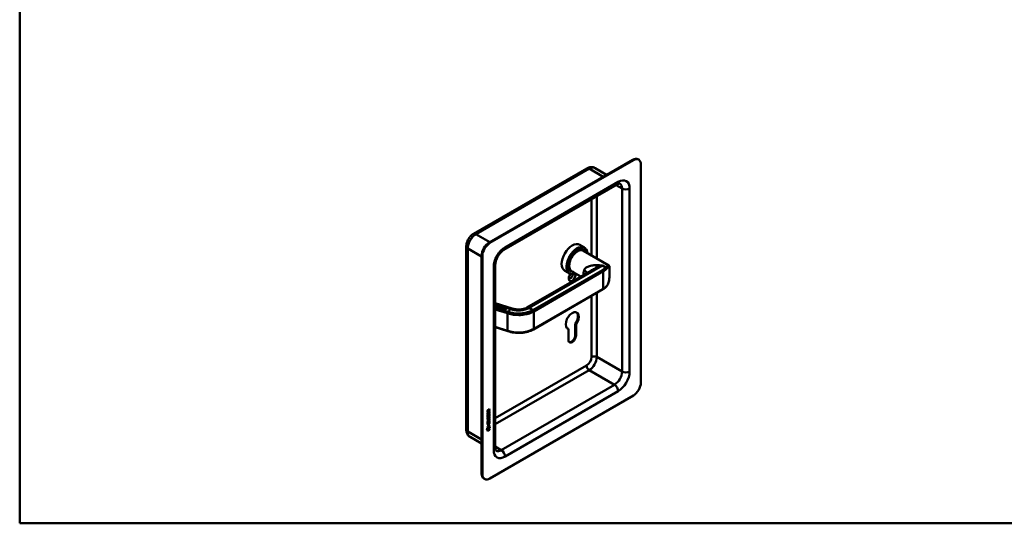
# Model space of a CAD drawing. Header units: millimetres. Extents: x 20 to 833, y 20 to 574.
# Tile 1 of 4: x 20 to 389, y 20 to 209. Entities that reach past the tile are written whole.
import ezdxf

# ---------------------------------------------------------------- set-up
doc = ezdxf.new("R2010")
doc.units = ezdxf.units.MM
doc.header["$LTSCALE"] = 2
for name, color, linetype, lineweight in [('Sichtbare Kanten(DIN)', 7, 'Continuous', 50), ('Sichtbare tangentiale Kanten(DIN)', 7, 'Continuous', 50), ('Skizziergeometrie(DIN)', 7, 'Continuous', 50)]:
    doc.layers.add(name, color=color, linetype=linetype, lineweight=lineweight)

# ---------------------------------------------------------------- blocks, each defined once
blk = doc.blocks.new('Ränder Standardrahmen')
at = {"layer": 'Skizziergeometrie(DIN)', "flags": 128}
blk.add_lwpolyline([(10, 10), (10, 287), (410, 287), (410, 10), (10, 10)], dxfattribs=at)

msp = doc.modelspace()

# ---------------------------------------------------------------- linework, layer by layer
at = {"layer": 'Sichtbare Kanten(DIN)'}
for p, q in [((249.697, 156.175), (195.957, 125.148)), ((249.98, 156.012), (196.24, 124.985)), ((251.98, 156.21), (251.697, 156.373)), ((232.534, 152.917), (190.108, 128.422)), ((239.955, 150.551), (235.634, 153.045)), ((252.809, 72.729), (252.809, 154.379)), ((243.909, 146.931), (201.483, 122.436)), ((187.369, 123.679), (187.369, 55.093)), ((229.87, 124.283), (231.68, 123.237)), ((231.124, 122.404), (231.293, 122.306)), ((231.25, 122.1), (240.774, 116.601)), ((193.129, 120.249), (193.129, 38.6)), ((193.412, 120.086), (193.412, 38.436)), ((198.24, 116.82), (198.24, 48.234)), ((234.04, 114.594), (210.107, 100.776)), ((224.27, 114.583), (226.08, 113.538)), ((226.524, 114.437), (226.693, 114.339)), ((226.85, 114.479), (230.345, 112.461)), ((232.855, 116.093), (232.856, 116.093)), ((241.01, 112.615), (241.01, 116.125)), ((238.584, 107.655), (212.562, 92.632)), ((198.24, 102.499), (204.562, 100.476)), ((198.512, 101.582), (198.24, 101.299)), ((198.24, 101.451), (198.263, 101.443)), ((198.24, 101.444), (198.263, 101.437)), ((198.263, 101.443), (198.424, 101.611)), ((198.263, 101.437), (198.424, 101.604)), ((198.263, 101.443), (198.263, 101.437)), ((198.327, 101.138), (198.697, 101.523)), ((198.799, 100.987), (198.327, 101.138)), ((198.332, 101.137), (198.697, 101.517)), ((198.424, 101.611), (198.512, 101.582)), ((198.424, 101.611), (198.424, 101.604)), ((198.424, 101.604), (198.507, 101.577)), ((198.579, 101.281), (198.46, 101.157)), ((198.46, 101.157), (198.844, 101.034)), ((198.46, 101.157), (198.46, 101.15)), ((198.46, 101.15), (198.84, 101.029)), ((198.917, 101.173), (198.579, 101.281)), ((198.74, 101.448), (198.624, 101.328)), ((198.624, 101.328), (198.962, 101.22)), ((198.624, 101.328), (198.624, 101.321)), ((198.624, 101.321), (198.957, 101.215)), ((198.697, 101.523), (199.164, 101.373)), ((198.697, 101.523), (198.697, 101.517)), ((198.697, 101.517), (199.16, 101.368)), ((199.119, 101.327), (198.74, 101.448)), ((198.844, 101.034), (198.799, 100.987)), ((198.962, 101.22), (198.917, 101.173)), ((199.085, 101.109), (199.298, 101.331)), ((199.085, 101.103), (199.298, 101.324)), ((199.164, 101.373), (199.119, 101.327)), ((199.126, 100.995), (199.126, 100.989)), ((199.385, 101.303), (199.17, 101.078)), ((199.236, 100.902), (199.238, 100.901)), ((199.236, 100.895), (199.238, 100.894)), ((199.298, 101.331), (199.385, 101.303)), ((199.298, 101.331), (199.298, 101.324)), ((199.298, 101.324), (199.381, 101.298)), ((199.533, 100.962), (199.749, 101.186)), ((199.533, 100.955), (199.749, 101.18)), ((199.837, 101.158), (199.624, 100.937)), ((199.691, 100.801), (199.691, 100.795)), ((199.749, 101.186), (199.837, 101.158)), ((199.749, 101.186), (199.749, 101.18)), ((199.749, 101.18), (199.832, 101.153)), ((199.947, 100.958), (199.947, 100.952)), ((199.952, 100.941), (199.952, 100.935)), ((199.957, 100.934), (199.96, 100.931)), ((199.957, 100.928), (199.96, 100.925)), ((200.069, 101.019), (200.064, 101.019)), ((200.085, 100.709), (200.086, 100.711)), ((200.085, 100.709), (200.085, 100.702)), ((200.085, 100.702), (200.086, 100.704)), ((200.1, 100.737), (200.1, 100.731)), ((200.285, 100.611), (200.285, 100.604)), ((200.405, 100.946), (200.337, 100.908)), ((200.541, 100.768), (200.541, 100.762)), ((200.546, 100.751), (200.546, 100.745)), ((200.551, 100.744), (200.554, 100.741)), ((200.551, 100.738), (200.554, 100.735)), ((200.662, 100.829), (200.657, 100.829)), ((200.679, 100.519), (200.68, 100.52)), ((200.679, 100.519), (200.679, 100.512)), ((200.679, 100.512), (200.68, 100.514)), ((200.694, 100.547), (200.694, 100.541)), ((200.832, 100.337), (201.201, 100.722)), ((201.304, 100.186), (200.832, 100.337)), ((200.836, 100.335), (201.201, 100.715)), ((200.999, 100.756), (200.931, 100.718)), ((201.083, 100.479), (200.965, 100.355)), ((200.965, 100.355), (201.349, 100.232)), ((200.965, 100.355), (200.965, 100.349)), ((200.965, 100.349), (201.344, 100.227)), ((201.421, 100.371), (201.083, 100.479)), ((201.244, 100.647), (201.128, 100.526)), ((201.128, 100.526), (201.466, 100.418)), ((201.128, 100.526), (201.128, 100.52)), ((201.128, 100.52), (201.461, 100.413)), ((201.201, 100.722), (201.669, 100.572)), ((201.201, 100.722), (201.201, 100.715)), ((201.201, 100.715), (201.664, 100.567)), ((201.624, 100.525), (201.244, 100.647)), ((201.349, 100.232), (201.304, 100.186)), ((201.466, 100.418), (201.421, 100.371)), ((201.468, 100.133), (201.838, 100.518)), ((201.557, 100.104), (201.468, 100.133)), ((201.473, 100.131), (201.838, 100.511)), ((201.705, 100.258), (201.557, 100.104)), ((201.669, 100.572), (201.624, 100.525)), ((201.903, 100.195), (201.705, 100.258)), ((201.882, 100.442), (201.75, 100.305)), ((201.75, 100.305), (201.957, 100.239)), ((201.75, 100.305), (201.75, 100.299)), ((201.75, 100.299), (201.957, 100.232)), ((201.838, 100.518), (202.144, 100.42)), ((201.838, 100.518), (201.838, 100.511)), ((201.838, 100.511), (202.144, 100.413)), ((202.089, 100.376), (201.882, 100.442)), ((201.932, 99.984), (201.903, 100.195)), ((202.033, 99.952), (201.932, 99.984)), ((202.003, 100.172), (202.033, 99.952)), ((202.003, 100.172), (202.003, 100.165)), ((202.003, 100.165), (202.032, 99.952)), ((202.144, 100.42), (202.144, 100.413)), ((202.181, 100.301), (202.181, 100.295)), ((202.911, 91.949), (198.24, 93.444)), ((225.633, 92.822), (225.35, 92.985)), ((225.628, 88.711), (225.633, 92.822)), ((228.23, 90.543), (228.218, 94.635)), ((228.5, 94.472), (228.218, 94.635)), ((228.5, 94.472), (228.513, 90.38)), ((196.24, 36.803), (249.98, 67.83)), ((196.044, 62.745), (195.721, 62.311)), ((195.748, 62.408), (196.086, 62.862)), ((196.044, 62.805), (196.044, 62.745)), ((196.044, 62.745), (196.086, 62.72)), ((196.086, 62.862), (196.086, 62.72)), ((196.044, 62.096), (195.278, 61.653)), ((196.087, 62.071), (195.278, 61.604)), ((195.278, 61.604), (195.278, 62.033)), ((195.278, 61.367), (195.377, 61.424)), ((195.279, 60.712), (195.278, 61.367)), ((196.045, 61.204), (195.279, 60.761)), ((196.087, 61.18), (195.279, 60.712)), ((195.28, 58.802), (195.746, 59.072)), ((195.328, 60.488), (195.424, 60.511)), ((195.328, 59.657), (195.424, 59.679)), ((195.334, 62.1), (195.335, 61.81)), ((195.334, 61.399), (195.335, 60.917)), ((195.335, 61.81), (195.377, 61.786)), ((195.335, 60.917), (195.377, 60.893)), ((195.341, 60.11), (195.343, 60.106)), ((195.342, 59.279), (195.344, 59.274)), ((195.369, 60.076), (195.411, 60.052)), ((195.369, 59.245), (195.412, 59.22)), ((195.377, 62.075), (195.377, 61.786)), ((195.377, 61.786), (195.665, 61.952)), ((195.377, 61.424), (195.377, 60.893)), ((195.377, 60.893), (195.63, 61.039)), ((195.384, 60.086), (195.386, 60.081)), ((195.384, 59.254), (195.386, 59.25)), ((195.577, 60.166), (195.58, 60.173)), ((195.578, 59.334), (195.581, 59.342)), ((195.579, 62.396), (195.621, 62.371)), ((195.63, 61.511), (195.728, 61.568)), ((195.63, 61.039), (195.63, 61.511)), ((195.665, 61.952), (195.665, 62.242)), ((195.685, 60.403), (195.727, 60.378)), ((195.685, 59.571), (195.728, 59.547)), ((195.686, 61.544), (195.686, 61.12)), ((195.686, 61.12), (195.729, 61.096)), ((195.699, 60.476), (195.741, 60.451)), ((195.699, 59.644), (195.742, 59.62)), ((195.706, 62.433), (195.748, 62.408)), ((195.721, 62.311), (195.763, 62.287)), ((195.721, 62.311), (195.721, 62.034)), ((195.721, 62.034), (195.764, 62.009)), ((195.728, 61.568), (195.729, 61.096)), ((195.729, 61.096), (195.989, 61.246)), ((195.751, 60.645), (195.793, 60.62)), ((195.752, 59.813), (195.794, 59.789)), ((196.086, 62.72), (195.763, 62.287)), ((195.763, 62.287), (195.764, 62.009)), ((195.764, 62.009), (196.087, 62.196)), ((195.831, 60.73), (195.828, 60.728)), ((195.831, 59.898), (195.828, 59.896)), ((195.831, 60.73), (195.873, 60.705)), ((195.831, 59.898), (195.874, 59.874)), ((195.873, 60.705), (195.87, 60.703)), ((195.874, 59.874), (195.871, 59.872)), ((195.911, 60.737), (195.953, 60.712)), ((195.911, 59.905), (195.954, 59.881)), ((195.988, 61.784), (196.087, 61.841)), ((195.989, 61.246), (195.988, 61.784)), ((195.99, 60.277), (196.033, 60.252)), ((195.991, 59.445), (196.033, 59.421)), ((196.044, 62.171), (196.044, 62.096)), ((196.044, 62.096), (196.087, 62.071)), ((196.044, 61.816), (196.045, 61.204)), ((196.045, 61.204), (196.087, 61.18)), ((196.087, 62.196), (196.087, 62.071)), ((196.087, 61.841), (196.087, 61.18)), ((195.133, 54.939), (195.262, 55.71)), ((196.24, 55.579), (195.133, 54.939)), ((196.198, 55.603), (195.142, 54.993)), ((195.262, 55.71), (196.112, 56.202)), ((195.263, 54.921), (196.111, 55.411)), ((195.71, 58.977), (195.28, 58.728)), ((195.752, 58.952), (195.28, 58.679)), ((195.28, 58.679), (195.28, 58.802)), ((195.281, 58.171), (195.753, 58.444)), ((195.704, 58.341), (195.281, 58.097)), ((195.746, 58.317), (195.281, 58.048)), ((195.281, 58.048), (195.281, 58.171)), ((195.281, 57.861), (195.379, 57.918)), ((195.281, 57.207), (195.281, 57.861)), ((196.047, 57.699), (195.281, 57.256)), ((196.09, 57.674), (195.281, 57.207)), ((195.281, 56.948), (196.09, 57.415)), ((195.59, 57.052), (195.281, 56.874)), ((195.633, 57.028), (195.281, 56.825)), ((195.281, 56.825), (195.281, 56.948)), ((196.048, 56.685), (195.281, 56.242)), ((195.281, 56.316), (195.633, 56.519)), ((195.282, 56.193), (195.281, 56.316)), ((196.09, 56.661), (195.282, 56.193)), ((195.337, 57.894), (195.337, 57.412)), ((195.337, 57.412), (195.38, 57.387)), ((195.379, 57.918), (195.38, 57.387)), ((195.38, 57.387), (195.633, 57.533)), ((195.59, 57.052), (195.633, 57.028)), ((195.632, 58.006), (195.731, 58.063)), ((195.633, 57.533), (195.632, 58.006)), ((195.633, 56.519), (195.633, 57.028)), ((195.689, 58.038), (195.689, 57.615)), ((195.689, 57.615), (195.731, 57.59)), ((196.047, 57.317), (195.691, 57.111)), ((195.691, 57.111), (195.733, 57.086)), ((195.691, 57.111), (195.691, 56.602)), ((195.691, 56.602), (195.734, 56.578)), ((195.731, 58.063), (195.731, 57.59)), ((195.731, 57.59), (195.991, 57.741)), ((196.09, 57.292), (195.733, 57.086)), ((195.733, 57.086), (195.734, 56.578)), ((195.734, 56.578), (196.09, 56.784)), ((195.904, 59.017), (195.947, 58.993)), ((195.991, 58.278), (196.089, 58.335)), ((195.991, 57.741), (195.991, 58.278)), ((196.002, 58.84), (196.002, 58.844)), ((196.047, 58.311), (196.047, 57.699)), ((196.047, 57.699), (196.09, 57.674)), ((196.047, 57.391), (196.047, 57.317)), ((196.047, 57.317), (196.09, 57.292)), ((196.048, 56.759), (196.048, 56.685)), ((196.048, 56.685), (196.09, 56.661)), ((196.068, 55.386), (196.068, 55.062)), ((196.079, 56.182), (196.198, 55.603)), ((196.089, 58.335), (196.09, 57.674)), ((196.09, 57.415), (196.09, 57.292)), ((196.09, 56.784), (196.09, 56.661)), ((196.111, 55.411), (196.111, 55.038)), ((196.112, 56.202), (196.24, 55.579)), ((196.198, 55.603), (196.24, 55.579)), ((193.129, 49.849), (188.808, 52.344)), ((196.068, 55.062), (195.263, 54.597)), ((196.111, 55.038), (195.263, 54.548)), ((195.263, 54.548), (195.263, 54.921)), ((196.068, 55.062), (196.111, 55.038)), ((194.24, 36.605), (193.957, 36.769))]:
    msp.add_line(p, q, dxfattribs=at)
for centre, major_axis, ratio, start_param, end_param in [((249.697, 152.909), (2, 3.464), 0.5773503, 0, 0.7853982), ((249.98, 152.746), (2, 3.464), 0.5773503, 5.4977871, 7.0685835), ((195.957, 121.882), (-2, -3.464), 0.5773503, 3.9269908, 5.4977871), ((196.24, 121.719), (2, 3.464), 0.5773503, 0.7853982, 2.3561945), ((227.07, 119.433), (-2.8, -4.85), 0.5773503, 3.1415927, 6.2831853), ((228.88, 118.388), (2.8, 4.85), 0.5773503, 5.616239, 10.0917243), ((228.937, 118.355), (-2.76, -4.78), 0.5773503, 2.4932761, 6.9315019), ((228.937, 118.355), (2.34, 4.053), 0.5773503, 5.9355207, 9.7724426), ((228.993, 118.322), (2.3, 3.984), 0.5773503, 5.9872224, 9.7207409), ((229.05, 118.29), (-2.2, -3.811), 0.5773503, 3.1415927, 6.2831853), ((229.05, 118.29), (-2.26, -3.914), 0.5773503, 2.9106512, 6.5141268), ((228.909, 118.371), (2.32, 4.018), 0.5773503, 6.0274328, 7.0642824), ((228.824, 118.42), (2.3, 3.984), 0.5773503, 0, 0.2200524), ((228.767, 118.453), (2.32, 4.018), 0.5773503, 6.1459819, 6.2527018), ((228.909, 118.371), (-2.32, -4.018), 0.5773503, 5.5020883, 6.5389379), ((228.824, 118.42), (-2.3, -3.984), 0.5773503, 6.0631329, 6.2831853), ((228.767, 118.453), (-2.32, -4.018), 0.5773503, 0.0304835, 0.1372034), ((227.07, 112.411), (-0.93, -1.611), 0.5773503, 4.427919, 8.9074708), ((226.504, 112.738), (-0.53, -0.918), 0.5773503, 5.8272815, 8.7701358), ((200.67, 101.274), (-1.642, -0.294), 0.2309529, 5.975628, 6.6939674), ((200.67, 101.268), (-1.642, -0.294), 0.2309529, 5.975628, 6.2335522), ((206.89, 102.58), (-7.763, -1.596), 0.0856843, 6.1593643, 6.4342973), ((206.89, 102.573), (-7.763, -1.596), 0.0856843, 6.2655669, 6.4342973), ((199.027, 101.8), (0.513, -0.928), 0.5705862, 5.7402878, 6.4587518), ((199.971, 100.94), (0.0229, -0.0218), 0.433477, 4.2317713, 4.5398494), ((199.971, 100.934), (0.0229, -0.0218), 0.433477, 4.2317713, 4.5398494), ((199.777, 100.923), (0.32, -0.2), 0.450106, 5.6516471, 6.1733399), ((199.777, 100.917), (0.32, -0.2), 0.450106, 5.6516471, 6.1733399), ((200.159, 100.858), (0.207, -0.118), 0.5340146, 2.3226295, 2.7804608), ((200.677, 100.587), (0.687, -0.411), 0.1980655, 2.7066199, 2.7657608), ((200.565, 100.75), (-0.0229, 0.0218), 0.433477, 1.0901786, 1.3982568), ((200.565, 100.744), (-0.0229, 0.0218), 0.433477, 1.0901786, 1.3982568), ((200.37, 100.733), (-0.32, 0.2), 0.4498595, 2.5105613, 3.0319491), ((200.37, 100.727), (-0.32, 0.2), 0.4498595, 2.5105613, 3.0319491), ((200.751, 100.669), (-0.206, 0.117), 0.5339441, 5.4591452, 5.9194389), ((201.225, 100.426), (-0.641, 0.381), 0.20617, 5.8288942, 5.8898536), ((201.917, 100.468), (0.352, -0.198), 0.6389549, 5.2892437, 6.1200512), ((201.757, 100.275), (0.425, 0.029), 0.3026485, 5.9608048, 6.9335493), ((201.757, 100.268), (0.425, 0.029), 0.3026485, 5.9608048, 6.2622393), ((204.196, 99.333), (0.366, 1.143), 0.3958454, 6.282649, 6.2831853), ((210.807, 99.564), (-0.7, 1.212), 0.5773503, 0, 0.0026619), ((227.07, 95.918), (-1.72, -2.979), 0.5773503, 1.4140586, 6.4366653), ((226.787, 96.081), (1.72, 2.979), 0.5773503, 4.5556512, 6.2008707), ((212.362, 92.978), (0.2, -0.346), 0.5773503, 6.2769551, 6.2831853), ((226.787, 96.081), (-1.72, -2.979), 0.5773503, 0.0823146, 0.15348), ((203.033, 92.33), (-0.122, -0.381), 0.3958454, 0, 0.00247), ((227.07, 89.542), (-1.02, -1.767), 0.5773503, 5.4961945, 8.6427774), ((226.787, 89.705), (-1.02, -1.767), 0.5773503, 0.1390965, 2.3595921), ((249.98, 71.096), (-2, -3.464), 0.5773503, 0.7853982, 2.3561945), ((195.668, 62.041), (0.176, -0.345), 0.820823, 3.18389, 4.1566344), ((195.698, 61.333), (-0.325, -1.256), 0.1533152, 6.0268629, 6.0878223), ((195.723, 60.596), (-0.35, -1.35), 0.1467424, 6.0372359, 6.0963768), ((195.552, 60.491), (-0.178, -0.418), 0.3259014, 6.003222, 6.2433838), ((195.555, 59.664), (-0.18, -0.422), 0.32434, 6.0050147, 6.2438952), ((195.71, 62.016), (0.176, -0.345), 0.820823, 3.18389, 4.1566344), ((195.741, 61.308), (-0.325, -1.256), 0.1533152, 6.0268629, 6.0878223), ((195.765, 60.571), (-0.35, -1.35), 0.1467424, 6.0372359, 6.0963768), ((195.594, 60.467), (-0.178, -0.418), 0.3259014, 6.003222, 6.4635157), ((195.597, 59.64), (-0.18, -0.422), 0.32434, 6.0050147, 6.462846), ((195.317, 61.762), (0.367, 0.732), 0.3493643, 5.9412708, 6.7720784), ((195.561, 60.164), (-0.0283, -0.0614), 0.2141122, 1.3869835, 1.6950616), ((195.561, 59.333), (-0.0283, -0.0614), 0.2141122, 1.3869835, 1.6950616), ((195.274, 61.786), (0.367, 0.732), 0.3493643, 5.9412708, 6.1771749), ((194.667, 56.92), (1.353, 2.2), 0.2164514, 5.9459902, 6.6644541), ((195.645, 60.071), (-0.258, -0.67), 0.2803173, 3.0974134, 3.4600953), ((195.646, 59.241), (-0.257, -0.669), 0.2805319, 3.097385, 3.4603351), ((195.687, 60.047), (-0.258, -0.67), 0.2803173, 2.9387075, 3.4600953), ((195.688, 59.216), (-0.257, -0.669), 0.2805319, 2.9386423, 3.4603351), ((194.624, 56.945), (1.353, 2.2), 0.2164514, 5.9459902, 6.2453821), ((194.622, 59.244), (1.39, -0.562), 0.6424682, 5.8188792, 6.5372185), ((194.665, 59.22), (1.39, -0.562), 0.6424682, 5.8188792, 6.5372185), ((189.365, 61.475), (6.604, -2.803), 0.2352596, 6.1079781, 6.3829111), ((195.957, 40.233), (-2, -3.464), 0.5773503, 5.4977871, 6.2831853), ((196.24, 40.069), (-2, -3.464), 0.5773503, 5.4977871, 7.0685835)]:
    msp.add_ellipse(centre, major_axis=major_axis, ratio=ratio, start_param=start_param, end_param=end_param, dxfattribs=at)
for points, knots in [([(235.634, 153.045), (235.425, 153.166), (235.199, 153.258), (234.742, 153.377), (234.511, 153.406), (234.066, 153.411), (233.85, 153.388), (233.441, 153.305), (233.246, 153.245), (232.876, 153.099), (232.701, 153.013), (232.534, 152.917)], [0.78539816, 0.78539816, 0.78539816, 0.78539816, 0.9424778, 0.9424778, 1.09955743, 1.09955743, 1.25663706, 1.25663706, 1.41371669, 1.41371669, 1.57079633, 1.57079633, 1.57079633, 1.57079633]), ([(244.909, 147.229), (244.909, 147.229), (244.909, 147.229), (244.884, 147.236), (244.859, 147.241), (244.768, 147.242), (244.702, 147.237), (244.531, 147.203), (244.426, 147.173), (244.187, 147.079), (244.053, 147.014), (243.909, 146.931)], [0.78539816, 0.78539816, 0.78539816, 0.78539816, 0.9424778, 0.9424778, 1.09955743, 1.09955743, 1.25663706, 1.25663706, 1.41371669, 1.41371669, 1.57079633, 1.57079633, 1.57079633, 1.57079633]), ([(190.108, 128.422), (189.774, 128.229), (189.472, 127.996), (188.924, 127.473), (188.676, 127.183), (188.237, 126.561), (188.045, 126.229), (187.726, 125.538), (187.599, 125.178), (187.42, 124.442), (187.369, 124.064), (187.369, 123.679)], [1.5707963, 1.5707963, 1.5707963, 1.5707963, 1.8849556, 1.8849556, 2.1991149, 2.1991149, 2.5132741, 2.5132741, 2.8274334, 2.8274334, 3.1415927, 3.1415927, 3.1415927, 3.1415927]), ([(201.483, 122.436), (201.257, 122.306), (201.008, 122.129), (200.491, 121.68), (200.222, 121.403), (199.702, 120.769), (199.452, 120.408), (199.008, 119.647), (198.815, 119.245), (198.512, 118.455), (198.401, 118.067), (198.269, 117.382), (198.24, 117.08), (198.24, 116.82)], [1.5707963, 1.5707963, 1.5707963, 1.5707963, 1.8179228, 1.8179228, 2.0784055, 2.0784055, 2.3493544, 2.3493544, 2.6241933, 2.6241933, 2.8954114, 2.8954114, 3.1415927, 3.1415927, 3.1415927, 3.1415927]), ([(240.773, 116.602), (240.833, 116.567), (240.886, 116.516), (240.951, 116.42), (240.97, 116.375), (241, 116.276), (241.006, 116.226), (241.009, 116.163), (241.01, 116.145), (241.01, 116.126)], [0, 0, 0, 0, 0.07712177, 0.07712177, 0.14522225, 0.14522225, 0.24305069, 0.24305069, 0.28676336, 0.28676336, 0.28676336, 0.28676336]), ([(241.009, 112.482), (241.006, 111.96), (240.974, 111.444), (240.809, 110.401), (240.66, 109.869), (240.289, 109.13), (240.111, 108.871), (239.904, 108.659)], [0.0228991, 0.0228991, 0.0228991, 0.0228991, 0.4180602, 0.4180602, 0.8749731, 0.8749731, 1.1645318, 1.1645318, 1.1645318, 1.1645318]), ([(239.893, 108.646), (239.82, 108.573), (239.744, 108.501), (239.587, 108.359), (239.505, 108.29), (239.335, 108.155), (239.248, 108.089), (239.067, 107.959), (238.974, 107.896), (238.783, 107.773), (238.684, 107.714), (238.584, 107.655)], [1.30450231, 1.30450231, 1.30450231, 1.30450231, 1.35776111, 1.35776111, 1.41101992, 1.41101992, 1.46427872, 1.46427872, 1.51753752, 1.51753752, 1.57079633, 1.57079633, 1.57079633, 1.57079633]), ([(199.533, 100.962), (199.513, 100.941), (199.489, 100.921), (199.441, 100.898), (199.423, 100.891), (199.383, 100.883), (199.362, 100.882), (199.318, 100.883), (199.294, 100.886), (199.261, 100.894), (199.249, 100.897), (199.238, 100.901)], [0, 0, 0, 0, 0.030130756, 0.030130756, 0.046431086, 0.046431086, 0.062072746, 0.062072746, 0.079974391, 0.079974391, 0.089297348, 0.089297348, 0.089297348, 0.089297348]), ([(199.238, 100.894), (199.249, 100.891), (199.261, 100.888), (199.294, 100.88), (199.318, 100.876), (199.362, 100.875), (199.383, 100.877), (199.423, 100.885), (199.441, 100.892), (199.489, 100.915), (199.513, 100.935), (199.533, 100.955)], [-0.089297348, -0.089297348, -0.089297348, -0.089297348, -0.079974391, -0.079974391, -0.062072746, -0.062072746, -0.046431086, -0.046431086, -0.030130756, -0.030130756, 0, 0, 0, 0]), ([(204.562, 100.476), (204.992, 100.338), (205.449, 100.222), (206.235, 100.105), (206.554, 100.078), (207.311, 100.06), (207.759, 100.086), (208.607, 100.211), (209.018, 100.313), (209.648, 100.54), (209.897, 100.655), (210.105, 100.775)], [0, 0, 0, 0, 0.3758296, 0.3758296, 0.615187, 0.615187, 0.9443528, 0.9443528, 1.2745142, 1.2745142, 1.5284871, 1.5284871, 1.5284871, 1.5284871]), ([(212.561, 92.631), (211.932, 92.268), (211.195, 91.966), (209.614, 91.525), (208.751, 91.38), (207.021, 91.266), (206.133, 91.292), (204.456, 91.508), (203.655, 91.711), (202.911, 91.949)], [0, 0, 0, 0, 0.6553372, 0.6553372, 1.3111067, 1.3111067, 1.9605323, 1.9605323, 2.5987322, 2.5987322, 2.5987322, 2.5987322]), ([(195.904, 59.017), (195.902, 59.019), (195.899, 59.02), (195.879, 59.029), (195.859, 59.03), (195.798, 59.022), (195.753, 59.002), (195.71, 58.977)], [0.060556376, 0.060556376, 0.060556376, 0.060556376, 0.064390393, 0.064390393, 0.08887549, 0.08887549, 0.134135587, 0.134135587, 0.134135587, 0.134135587]), ([(196.002, 58.844), (196.002, 58.859), (196.001, 58.874), (195.996, 58.915), (195.99, 58.94), (195.969, 58.977), (195.956, 58.99), (195.922, 59.004), (195.902, 59.006), (195.84, 58.998), (195.795, 58.977), (195.752, 58.952)], [0, 0, 0, 0, 0.01400423, 0.01400423, 0.0408947, 0.0408947, 0.06439039, 0.06439039, 0.08887549, 0.08887549, 0.13413559, 0.13413559, 0.13413559, 0.13413559]), ([(187.369, 55.093), (187.369, 54.9), (187.382, 54.705), (187.441, 54.312), (187.486, 54.114), (187.619, 53.717), (187.707, 53.519), (187.934, 53.136), (188.074, 52.951), (188.406, 52.615), (188.598, 52.465), (188.808, 52.344)], [3.14159265, 3.14159265, 3.14159265, 3.14159265, 3.29867229, 3.29867229, 3.45575192, 3.45575192, 3.61283155, 3.61283155, 3.76991118, 3.76991118, 3.92699082, 3.92699082, 3.92699082, 3.92699082]), ([(198.24, 48.234), (198.24, 48.068), (198.252, 47.92), (198.29, 47.666), (198.316, 47.56), (198.371, 47.395), (198.4, 47.335), (198.447, 47.257), (198.464, 47.237), (198.482, 47.219), (198.483, 47.22), (198.483, 47.22)], [3.14159265, 3.14159265, 3.14159265, 3.14159265, 3.29867229, 3.29867229, 3.45575192, 3.45575192, 3.61283155, 3.61283155, 3.76991118, 3.76991118, 3.92699082, 3.92699082, 3.92699082, 3.92699082])]:
    msp.add_open_spline(points, degree=3, knots=knots, dxfattribs=at)
for points in [[(241.01, 116.126), (241.01, 116.126), (241.01, 116.125), (241.01, 116.125)], [(241.009, 112.615), (241.009, 112.601), (241.009, 112.587), (241.009, 112.573)], [(199.623, 100.758), (199.627, 100.76), (199.691, 100.801), (199.691, 100.801)], [(199.762, 100.674), (199.688, 100.703), (199.632, 100.749), (199.623, 100.758)], [(199.627, 100.754), (199.642, 100.763), (199.691, 100.795), (199.691, 100.795)], [(199.691, 100.801), (199.691, 100.801), (199.73, 100.761), (199.789, 100.732)], [(199.691, 100.795), (199.691, 100.795), (199.73, 100.755), (199.789, 100.726)], [(199.822, 100.652), (199.802, 100.659), (199.783, 100.666), (199.762, 100.674)], [(199.789, 100.732), (199.858, 100.698), (199.922, 100.677), (199.982, 100.677)], [(199.789, 100.726), (199.858, 100.691), (199.922, 100.671), (199.982, 100.671)], [(199.999, 100.624), (199.942, 100.623), (199.884, 100.632), (199.822, 100.652)], [(199.877, 100.9), (199.843, 100.932), (199.831, 100.97), (199.873, 101.012)], [(199.846, 100.955), (199.847, 100.971), (199.855, 100.988), (199.873, 101.006)], [(199.873, 101.012), (199.886, 101.026), (199.89, 101.028), (199.896, 101.032)], [(199.873, 101.006), (199.886, 101.019), (199.89, 101.021), (199.896, 101.025)], [(199.979, 100.834), (199.93, 100.859), (199.899, 100.88), (199.877, 100.9)], [(199.896, 101.032), (199.932, 101.06), (199.996, 101.08), (200.076, 101.073)], [(199.896, 101.025), (199.932, 101.053), (199.996, 101.073), (200.076, 101.066)], [(199.987, 101.008), (199.955, 100.992), (199.939, 100.964), (199.952, 100.941)], [(199.947, 100.952), (199.947, 100.946), (199.949, 100.94), (199.952, 100.935)], [(199.96, 100.931), (199.977, 100.914), (200.007, 100.894), (200.058, 100.868)], [(199.96, 100.925), (199.977, 100.907), (200.007, 100.888), (200.058, 100.862)], [(200.019, 100.813), (200.013, 100.816), (199.979, 100.834), (199.979, 100.834)], [(200.186, 100.699), (200.158, 100.657), (200.098, 100.627), (199.999, 100.624)], [(200.094, 100.756), (200.082, 100.772), (200.058, 100.79), (200.019, 100.813)], [(200.058, 100.868), (200.133, 100.83), (200.169, 100.8), (200.19, 100.769)], [(200.058, 100.862), (200.133, 100.823), (200.169, 100.794), (200.19, 100.762)], [(200.076, 101.073), (200.143, 101.067), (200.202, 101.054), (200.273, 101.024)], [(200.076, 101.066), (200.143, 101.061), (200.202, 101.047), (200.273, 101.017)], [(200.086, 100.711), (200.102, 100.727), (200.104, 100.739), (200.094, 100.756)], [(200.086, 100.704), (200.096, 100.714), (200.1, 100.722), (200.1, 100.731)], [(200.249, 100.964), (200.198, 100.991), (200.147, 101.009), (200.089, 101.017)], [(200.19, 100.769), (200.203, 100.748), (200.203, 100.725), (200.186, 100.699)], [(200.19, 100.762), (200.195, 100.753), (200.199, 100.744), (200.199, 100.735)], [(200.217, 100.568), (200.221, 100.57), (200.285, 100.611), (200.285, 100.611)], [(200.356, 100.484), (200.282, 100.513), (200.226, 100.559), (200.217, 100.568)], [(200.221, 100.564), (200.236, 100.573), (200.285, 100.604), (200.285, 100.604)], [(200.337, 100.908), (200.337, 100.908), (200.277, 100.949), (200.249, 100.964)], [(200.273, 101.024), (200.303, 101.011), (200.346, 100.99), (200.377, 100.967)], [(200.273, 101.017), (200.303, 101.004), (200.346, 100.983), (200.377, 100.961)], [(200.285, 100.611), (200.285, 100.611), (200.324, 100.571), (200.383, 100.542)], [(200.285, 100.604), (200.285, 100.604), (200.324, 100.565), (200.383, 100.535)], [(200.415, 100.462), (200.396, 100.468), (200.377, 100.476), (200.356, 100.484)], [(200.377, 100.967), (200.386, 100.961), (200.405, 100.946), (200.405, 100.946)], [(200.377, 100.961), (200.383, 100.957), (200.394, 100.948), (200.4, 100.943)], [(200.383, 100.542), (200.452, 100.508), (200.516, 100.487), (200.576, 100.487)], [(200.383, 100.535), (200.452, 100.501), (200.516, 100.481), (200.576, 100.48)], [(200.593, 100.434), (200.536, 100.433), (200.478, 100.442), (200.415, 100.462)], [(200.471, 100.71), (200.437, 100.741), (200.425, 100.78), (200.467, 100.822)], [(200.44, 100.764), (200.441, 100.781), (200.449, 100.798), (200.467, 100.816)], [(200.467, 100.822), (200.48, 100.835), (200.484, 100.838), (200.49, 100.842)], [(200.467, 100.816), (200.48, 100.829), (200.484, 100.831), (200.49, 100.835)], [(200.573, 100.644), (200.524, 100.669), (200.493, 100.69), (200.471, 100.71)], [(200.49, 100.842), (200.526, 100.87), (200.59, 100.89), (200.669, 100.883)], [(200.49, 100.835), (200.526, 100.863), (200.59, 100.883), (200.669, 100.876)], [(200.581, 100.817), (200.548, 100.802), (200.532, 100.774), (200.546, 100.751)], [(200.541, 100.762), (200.541, 100.756), (200.543, 100.75), (200.546, 100.745)], [(200.554, 100.741), (200.571, 100.724), (200.601, 100.704), (200.652, 100.678)], [(200.554, 100.735), (200.571, 100.717), (200.601, 100.698), (200.652, 100.672)], [(200.613, 100.622), (200.607, 100.626), (200.573, 100.644), (200.573, 100.644)], [(200.78, 100.509), (200.752, 100.467), (200.692, 100.437), (200.593, 100.434)], [(200.688, 100.566), (200.676, 100.582), (200.652, 100.6), (200.613, 100.622)], [(200.652, 100.678), (200.727, 100.64), (200.763, 100.61), (200.783, 100.579)], [(200.652, 100.672), (200.727, 100.633), (200.763, 100.604), (200.783, 100.572)], [(200.669, 100.883), (200.737, 100.877), (200.796, 100.864), (200.867, 100.834)], [(200.669, 100.876), (200.737, 100.871), (200.796, 100.857), (200.867, 100.827)], [(200.68, 100.52), (200.696, 100.537), (200.698, 100.549), (200.688, 100.566)], [(200.68, 100.514), (200.69, 100.524), (200.694, 100.532), (200.694, 100.541)], [(200.843, 100.773), (200.792, 100.801), (200.741, 100.818), (200.683, 100.827)], [(200.783, 100.579), (200.797, 100.558), (200.797, 100.535), (200.78, 100.509)], [(200.783, 100.572), (200.789, 100.563), (200.793, 100.554), (200.793, 100.545)], [(200.931, 100.718), (200.931, 100.718), (200.871, 100.758), (200.843, 100.773)], [(200.867, 100.834), (200.897, 100.821), (200.94, 100.8), (200.971, 100.777)], [(200.867, 100.827), (200.897, 100.814), (200.94, 100.793), (200.971, 100.771)], [(200.971, 100.777), (200.98, 100.771), (200.999, 100.756), (200.999, 100.756)], [(200.971, 100.771), (200.977, 100.767), (200.988, 100.758), (200.994, 100.753)], [(201.957, 100.239), (202.021, 100.219), (202.108, 100.206), (202.162, 100.262)], [(201.957, 100.232), (202.021, 100.212), (202.108, 100.199), (202.162, 100.255)], [(202.144, 100.42), (202.245, 100.385), (202.323, 100.319), (202.244, 100.237)], [(202.144, 100.413), (202.215, 100.389), (202.274, 100.349), (202.277, 100.3)], [(195.293, 59.985), (195.268, 60.049), (195.259, 60.12), (195.271, 60.234)], [(195.294, 59.154), (195.268, 59.218), (195.26, 59.289), (195.272, 59.403)], [(195.271, 60.234), (195.276, 60.283), (195.288, 60.357), (195.308, 60.425)], [(195.272, 59.403), (195.277, 59.451), (195.288, 59.526), (195.308, 59.594)], [(195.278, 62.033), (195.282, 62.179), (195.347, 62.368), (195.521, 62.468)], [(195.452, 59.927), (195.389, 59.901), (195.324, 59.911), (195.293, 59.985)], [(195.452, 59.095), (195.389, 59.069), (195.324, 59.079), (195.294, 59.154)], [(195.308, 60.425), (195.313, 60.445), (195.328, 60.488), (195.328, 60.488)], [(195.308, 59.594), (195.314, 59.613), (195.328, 59.657), (195.328, 59.657)], [(195.337, 60.358), (195.319, 60.265), (195.318, 60.191), (195.334, 60.13)], [(195.338, 59.527), (195.32, 59.434), (195.318, 59.36), (195.335, 59.299)], [(195.409, 59.951), (195.379, 59.939), (195.348, 59.935), (195.321, 59.942)], [(195.41, 59.12), (195.38, 59.107), (195.349, 59.103), (195.322, 59.11)], [(195.371, 60.498), (195.361, 60.457), (195.344, 60.392), (195.337, 60.358)], [(195.372, 59.667), (195.361, 59.626), (195.345, 59.56), (195.338, 59.527)], [(195.38, 60.334), (195.362, 60.241), (195.36, 60.167), (195.377, 60.106)], [(195.38, 59.502), (195.362, 59.41), (195.361, 59.335), (195.377, 59.274)], [(195.424, 60.511), (195.424, 60.511), (195.39, 60.385), (195.38, 60.334)], [(195.424, 59.679), (195.424, 59.679), (195.39, 59.553), (195.38, 59.502)], [(195.453, 59.972), (195.425, 59.956), (195.419, 59.955), (195.409, 59.951)], [(195.454, 59.141), (195.425, 59.125), (195.419, 59.124), (195.41, 59.12)], [(195.444, 60.045), (195.486, 60.05), (195.539, 60.092), (195.569, 60.147)], [(195.444, 59.214), (195.486, 59.218), (195.539, 59.261), (195.569, 59.316)], [(195.496, 59.948), (195.467, 59.932), (195.461, 59.93), (195.452, 59.927)], [(195.496, 59.116), (195.468, 59.1), (195.462, 59.099), (195.452, 59.095)], [(195.631, 60.194), (195.598, 60.107), (195.543, 60.023), (195.453, 59.972)], [(195.631, 59.363), (195.599, 59.275), (195.544, 59.192), (195.454, 59.141)], [(195.579, 62.396), (195.557, 62.408), (195.526, 62.406), (195.48, 62.38)], [(195.673, 60.17), (195.64, 60.082), (195.585, 59.998), (195.496, 59.948)], [(195.674, 59.338), (195.641, 59.251), (195.586, 59.167), (195.496, 59.116)], [(195.665, 62.242), (195.665, 62.331), (195.64, 62.423), (195.522, 62.355)], [(195.58, 60.173), (195.6, 60.22), (195.616, 60.283), (195.631, 60.372)], [(195.581, 59.342), (195.6, 59.389), (195.616, 59.451), (195.632, 59.54)], [(195.631, 60.372), (195.655, 60.506), (195.684, 60.591), (195.723, 60.669)], [(195.685, 60.403), (195.67, 60.316), (195.652, 60.252), (195.631, 60.194)], [(195.685, 59.571), (195.67, 59.484), (195.653, 59.42), (195.631, 59.363)], [(195.632, 59.54), (195.655, 59.674), (195.684, 59.76), (195.724, 59.838)], [(195.727, 60.378), (195.712, 60.291), (195.694, 60.227), (195.673, 60.17)], [(195.728, 59.547), (195.713, 59.46), (195.695, 59.396), (195.674, 59.338)], [(195.699, 60.476), (195.696, 60.465), (195.685, 60.404), (195.685, 60.403)], [(195.699, 59.644), (195.697, 59.633), (195.686, 59.572), (195.685, 59.571)], [(195.751, 60.645), (195.731, 60.604), (195.714, 60.549), (195.699, 60.476)], [(195.752, 59.813), (195.732, 59.773), (195.714, 59.718), (195.699, 59.644)], [(195.723, 60.669), (195.75, 60.72), (195.787, 60.765), (195.837, 60.802)], [(195.724, 59.838), (195.75, 59.889), (195.787, 59.934), (195.838, 59.971)], [(195.741, 60.451), (195.739, 60.44), (195.727, 60.379), (195.727, 60.378)], [(195.742, 59.62), (195.739, 59.609), (195.728, 59.548), (195.728, 59.547)], [(195.793, 60.62), (195.773, 60.58), (195.756, 60.525), (195.741, 60.451)], [(195.794, 59.789), (195.774, 59.748), (195.757, 59.693), (195.742, 59.62)], [(195.828, 60.728), (195.793, 60.708), (195.772, 60.685), (195.751, 60.645)], [(195.828, 59.896), (195.794, 59.876), (195.772, 59.853), (195.752, 59.813)], [(195.87, 60.703), (195.836, 60.683), (195.814, 60.66), (195.793, 60.62)], [(195.871, 59.872), (195.836, 59.852), (195.815, 59.829), (195.794, 59.789)], [(195.837, 60.802), (195.919, 60.862), (195.999, 60.876), (196.054, 60.804)], [(195.838, 59.971), (195.919, 60.031), (195.999, 60.044), (196.054, 59.973)], [(195.928, 60.22), (195.928, 60.22), (195.972, 60.328), (195.989, 60.431)], [(196.033, 60.252), (196.027, 60.25), (195.928, 60.22), (195.928, 60.22)], [(195.929, 59.389), (195.929, 59.389), (195.973, 59.497), (195.989, 59.599)], [(196.033, 59.421), (196.027, 59.419), (195.929, 59.389), (195.929, 59.389)], [(195.99, 60.277), (195.988, 60.276), (195.967, 60.269), (195.944, 60.262)], [(195.991, 59.445), (195.988, 59.444), (195.967, 59.438), (195.945, 59.431)], [(195.989, 60.431), (196.008, 60.551), (196.008, 60.641), (195.978, 60.688)], [(195.989, 59.599), (196.009, 59.719), (196.008, 59.81), (195.978, 59.856)], [(196.053, 60.548), (196.045, 60.435), (196.001, 60.301), (195.99, 60.277)], [(196.054, 59.716), (196.046, 59.604), (196.001, 59.47), (195.991, 59.445)], [(195.993, 60.848), (196, 60.843), (196.005, 60.836), (196.011, 60.829)], [(195.994, 60.017), (196, 60.011), (196.006, 60.005), (196.012, 59.997)], [(196.011, 60.829), (196.042, 60.788), (196.058, 60.725), (196.058, 60.637)], [(196.012, 59.997), (196.043, 59.956), (196.058, 59.894), (196.058, 59.806)], [(196.096, 60.523), (196.088, 60.41), (196.043, 60.277), (196.033, 60.252)], [(196.096, 59.692), (196.088, 59.579), (196.044, 59.446), (196.033, 59.421)], [(196.058, 60.637), (196.058, 60.609), (196.056, 60.58), (196.053, 60.548)], [(196.054, 60.804), (196.085, 60.763), (196.1, 60.701), (196.1, 60.613)], [(196.054, 59.973), (196.085, 59.932), (196.101, 59.869), (196.101, 59.781)], [(196.058, 59.806), (196.058, 59.778), (196.056, 59.749), (196.054, 59.716)], [(196.1, 60.613), (196.1, 60.585), (196.098, 60.556), (196.096, 60.523)], [(196.101, 59.781), (196.101, 59.753), (196.099, 59.724), (196.096, 59.692)]]:
    msp.add_open_spline(points, degree=3, dxfattribs=at)
at = {"layer": 'Sichtbare tangentiale Kanten(DIN)'}
for p, q in [((249.697, 156.175), (249.98, 156.012)), ((191.008, 128.333), (233.434, 152.828)), ((238.667, 149.806), (233.434, 152.828)), ((201.897, 123.352), (244.323, 147.847)), ((245.738, 145.397), (243.495, 146.692)), ((245.738, 76.812), (245.738, 145.397)), ((248.566, 145.397), (248.566, 76.812)), ((234.283, 120.349), (234.283, 141.373)), ((236.262, 142.516), (236.262, 119.206)), ((196.24, 125.312), (191.008, 128.333)), ((187.896, 54.358), (187.896, 122.944)), ((193.129, 119.923), (187.896, 122.944)), ((196.24, 124.985), (195.957, 125.148)), ((193.129, 120.249), (193.412, 120.086)), ((197.654, 47.418), (197.654, 116.004)), ((236.232, 115.702), (210.477, 100.832)), ((238.384, 116.493), (210.948, 100.653)), ((238.384, 114.86), (212.362, 99.837)), ((238.384, 116.493), (239.609, 115.786)), ((212.645, 99.347), (238.667, 114.371)), ((238.667, 114.371), (238.667, 107.839)), ((238.667, 107.839), (212.645, 92.815)), ((234.283, 82.282), (234.283, 105.172)), ((236.262, 106.315), (236.262, 82.282)), ((204.487, 100.485), (198.24, 102.484)), ((204.002, 100.199), (198.24, 102.043)), ((203.033, 99.189), (198.24, 100.722)), ((198.24, 100.132), (202.839, 98.66)), ((199.085, 101.109), (199.085, 101.103)), ((199.236, 100.902), (199.236, 100.895)), ((199.238, 100.901), (199.238, 100.894)), ((199.533, 100.962), (199.533, 100.955)), ((199.789, 100.732), (199.789, 100.726)), ((199.873, 101.012), (199.873, 101.006)), ((199.896, 101.032), (199.896, 101.025)), ((199.957, 100.934), (199.957, 100.928)), ((199.96, 100.931), (199.96, 100.925)), ((199.982, 100.677), (199.982, 100.671)), ((200.058, 100.868), (200.058, 100.862)), ((200.076, 101.073), (200.076, 101.066)), ((200.086, 100.711), (200.086, 100.704)), ((200.19, 100.769), (200.19, 100.762)), ((200.273, 101.024), (200.273, 101.017)), ((200.377, 100.967), (200.377, 100.961)), ((200.383, 100.542), (200.383, 100.535)), ((200.467, 100.822), (200.467, 100.816)), ((200.49, 100.842), (200.49, 100.835)), ((200.551, 100.744), (200.551, 100.738)), ((200.554, 100.741), (200.554, 100.735)), ((200.576, 100.487), (200.576, 100.48)), ((200.652, 100.678), (200.652, 100.672)), ((200.669, 100.883), (200.669, 100.876)), ((200.68, 100.52), (200.68, 100.514)), ((200.783, 100.579), (200.783, 100.572)), ((200.867, 100.834), (200.867, 100.827)), ((200.971, 100.777), (200.971, 100.771)), ((201.957, 100.239), (201.957, 100.232)), ((202.162, 100.262), (202.162, 100.255)), ((203.033, 99.189), (204.002, 100.199)), ((210.948, 100.653), (212.362, 99.837)), ((202.839, 92.128), (202.839, 98.66)), ((212.645, 99.347), (212.645, 92.815)), ((202.839, 92.128), (198.24, 93.6)), ((228.513, 90.38), (228.23, 90.543)), ((245.738, 76.812), (236.262, 82.282)), ((198.24, 59.35), (232.444, 79.098)), ((233.434, 77.383), (198.24, 57.064)), ((242.909, 71.913), (233.434, 77.383)), ((200.483, 47.418), (242.909, 71.913)), ((244.323, 69.463), (201.897, 44.968)), ((195.334, 62.1), (195.377, 62.075)), ((195.334, 60.13), (195.377, 60.106)), ((195.335, 59.299), (195.377, 59.274)), ((195.337, 60.358), (195.38, 60.334)), ((195.338, 59.527), (195.38, 59.502)), ((195.341, 60.11), (195.384, 60.086)), ((195.342, 59.279), (195.384, 59.254)), ((195.343, 60.106), (195.386, 60.081)), ((195.344, 59.274), (195.386, 59.25)), ((195.409, 59.951), (195.452, 59.927)), ((195.41, 59.12), (195.452, 59.095)), ((195.453, 59.972), (195.496, 59.948)), ((195.454, 59.141), (195.496, 59.116)), ((195.48, 62.38), (195.522, 62.355)), ((195.631, 60.194), (195.673, 60.17)), ((195.631, 59.363), (195.674, 59.338)), ((195.828, 60.728), (195.87, 60.703)), ((195.828, 59.896), (195.871, 59.872)), ((196.011, 60.829), (196.054, 60.804)), ((196.012, 59.997), (196.054, 59.973)), ((196.053, 60.548), (196.096, 60.523)), ((196.054, 59.716), (196.096, 59.692)), ((196.058, 60.637), (196.1, 60.613)), ((196.058, 59.806), (196.101, 59.781)), ((195.704, 58.341), (195.746, 58.317)), ((195.71, 58.977), (195.752, 58.952)), ((196.059, 58.924), (196.101, 58.9)), ((193.129, 51.337), (187.896, 54.358)), ((200.483, 47.418), (198.24, 48.713)), ((193.412, 38.436), (193.129, 38.6))]:
    msp.add_line(p, q, dxfattribs=at)
for centre, major_axis, ratio, start_param, end_param in [((233.434, 151.358), (-0.9, 1.559), 0.5773503, 5.4977871, 6.2831853), ((233.434, 149.235), (2.2, 3.811), 0.5773503, 0, 0.7853982), ((242.909, 148.663), (1, -1.732), 0.5773503, 0, 0.7853982), ((244.323, 142.948), (3, 5.196), 0.5773503, 5.4977871, 7.0685835), ((242.909, 143.764), (2, 3.464), 0.5773503, 5.4977871, 6.2831853), ((247.152, 146.214), (2, 0), 0.5773503, 3.9269908, 5.4977871), ((191.008, 124.74), (2.2, 3.811), 0.5773503, 0.7853982, 2.3561945), ((191.008, 126.863), (-0.9, 1.559), 0.5773503, 5.4977871, 6.2831853), ((189.169, 123.679), (-1.8, 0), 0.5773503, 0, 0.7853982), ((201.897, 118.453), (-3, -5.196), 0.5773503, 3.9269908, 5.4977871), ((200.483, 124.168), (1, -1.732), 0.5773503, 0, 0.7853982), ((196.24, 116.82), (2, 0), 0.5773503, 5.4977871, 6.2831853), ((234.424, 115.187), (-2.2, -3.811), 0.5773503, 5.1369498, 5.6012479), ((228.867, 114.4), (3.857, -1.06), 0.3363318, 0.3124707, 0.9108616), ((235.289, 119.326), (0.926, -3.891), 0.0558603, 0.3601678, 0.8012395), ((233.01, 117.963), (-7.6, 0), 0.5773503, 2.3561945, 2.6224885), ((238.384, 114.534), (-0.2, 0.346), 0.5773503, 3.9269908, 5.4977871), ((233.01, 117.637), (8, 0), 0.5773503, 5.4977871, 5.7640812), ((239.609, 115.46), (-0.284, 0.281), 0.7089346, 3.7533882, 5.3241845), ((238.384, 108.002), (0.2, -0.346), 0.5773503, 0, 0.7853982), ((233.01, 111.105), (-8, 0), 0.5773503, 2.3561945, 2.6224885), ((239.609, 108.928), (0.284, -0.281), 0.7089346, 0, 0.6117956), ((204.002, 98.566), (0.61, 1.905), 0.3958454, 0.1562876, 0.6798863), ((204.196, 99.333), (0.366, 1.143), 0.3958454, 0, 0.1562876), ((210.807, 99.564), (-0.7, 1.212), 0.5773503, 5.8376241, 6.2831853), ((210.948, 99.02), (1, -1.732), 0.5773503, 2.3561945, 2.6960314), ((212.362, 99.51), (-0.2, 0.346), 0.5773503, 3.9269908, 5.4977871), ((203.033, 98.862), (0.122, 0.381), 0.3958454, 0.6798863, 2.2506827), ((212.362, 92.978), (0.2, -0.346), 0.5773503, 0, 0.7853982), ((203.033, 92.33), (-0.122, -0.381), 0.3958454, 5.3922753, 6.2831853), ((232.444, 81.221), (1.3, 2.252), 0.5773503, 3.9269908, 5.4977871), ((233.434, 80.649), (-2, -3.464), 0.5773503, 0.7853982, 2.3561945), ((235.272, 81.711), (1.4, 0), 0.5773503, 0.7853982, 2.3561945), ((233.434, 78.526), (0.7, -1.212), 0.5773503, 3.9269908, 5.4977871), ((242.909, 75.179), (2, 3.464), 0.5773503, 3.9269908, 5.4977871), ((244.323, 74.362), (3, 5.196), 0.5773503, 3.9269908, 5.4977871), ((247.152, 77.628), (2, 0), 0.5773503, 3.9269908, 5.4977871), ((242.909, 70.28), (1, -1.732), 0.5773503, 0.7853982, 2.3561945), ((189.169, 55.093), (-1.8, 0), 0.5773503, 0, 0.7853982), ((191.008, 56.154), (-2.2, -3.811), 0.5773503, 5.4977871, 6.2831853), ((196.24, 48.234), (2, 0), 0.5773503, 5.4977871, 6.2831853), ((201.897, 49.867), (-3, -5.196), 0.5773503, 5.4977871, 7.0685835), ((200.483, 50.684), (-2, -3.464), 0.5773503, 0, 0.7853982), ((200.483, 45.785), (1, -1.732), 0.5773503, 0.7853982, 2.3561945)]:
    msp.add_ellipse(centre, major_axis=major_axis, ratio=ratio, start_param=start_param, end_param=end_param, dxfattribs=at)
for points, knots in [([(236.089, 116.655), (235.789, 116.655), (235.208, 116.633), (234.079, 116.5), (232.805, 116.158), (231.852, 115.517), (231.567, 114.971), (231.513, 114.775)], [-11.9898484, -11.9898484, -11.9898484, -11.9898484, -11.6805591, -11.3712699, -10.7526914, -10.1341129, -9.8248237, -9.8248237, -9.8248237, -9.8248237]), ([(234.04, 114.594), (234.242, 114.711), (234.699, 114.963), (235.436, 115.337), (235.963, 115.582), (236.232, 115.702)], [11.1130619, 11.1130619, 11.1130619, 11.1130619, 11.37126989, 11.68055913, 11.98984837, 11.98984837, 11.98984837, 11.98984837]), ([(238.384, 116.493), (238.382, 116.494), (238.38, 116.494), (237.61, 116.598), (236.837, 116.655), (236.089, 116.655)], [-7.40151514, -7.40151514, -7.40151514, -7.40151514, -7.39949186, -7.39949186, -6.62028399, -6.62028399, -6.62028399, -6.62028399]), ([(236.232, 115.702), (236.935, 115.994), (237.659, 116.259), (238.38, 116.492), (238.382, 116.493), (238.384, 116.493)], [6.62028399, 6.62028399, 6.62028399, 6.62028399, 7.39949186, 7.39949186, 7.40151514, 7.40151514, 7.40151514, 7.40151514]), ([(240.773, 116.602), (240.713, 116.637), (240.549, 116.583), (240.125, 116.262), (239.793, 115.963), (239.609, 115.786)], [-0.86378043, -0.86378043, -0.86378043, -0.86378043, -0.48944763, -0.24472382, 0, 0, 0, 0]), ([(239.956, 115.345), (240.126, 115.517), (240.278, 115.666), (240.407, 115.789), (240.535, 115.912), (240.641, 116.009), (240.725, 116.081), (240.893, 116.225), (240.973, 116.27), (240.999, 116.205), (241.007, 116.187), (241.01, 116.162), (241.01, 116.126)], [0, 0, 0, 0, 0.2447238, 0.2447238, 0.2447238, 0.4894476, 0.4894476, 0.4894476, 0.9788953, 0.9788953, 0.9788953, 1.112343, 1.112343, 1.112343, 1.112343]), ([(241.009, 112.573), (241.009, 112.402), (241.006, 112.232), (240.999, 112.063), (240.973, 111.406), (240.892, 110.777), (240.725, 110.216), (240.641, 109.935), (240.535, 109.671), (240.407, 109.434), (240.278, 109.196), (240.126, 108.985), (239.956, 108.813)], [2.3216694, 2.3216694, 2.3216694, 2.3216694, 2.4472382, 2.4472382, 2.4472382, 2.9366858, 2.9366858, 2.9366858, 3.1814096, 3.1814096, 3.1814096, 3.4261334, 3.4261334, 3.4261334, 3.4261334]), ([(212.362, 99.837), (211.902, 99.571), (210.847, 99.102), (209.025, 98.662), (207.056, 98.502), (205.423, 98.617), (204.334, 98.82), (203.811, 98.952), (203.519, 99.035), (203.375, 99.079), (203.213, 99.131), (203.123, 99.16), (203.033, 99.189)], [0, 0, 0, 0, 0.4885413, 0.9770826, 1.4656239, 1.9541652, 2.1984358, 2.3205711, 2.3816388, 2.4427064, 2.4427064, 2.5201828, 2.5201828, 2.5201828, 2.5201828]), ([(210.948, 100.653), (210.507, 100.399), (209.465, 99.973), (207.631, 99.676), (205.719, 99.733), (204.55, 100.023), (204.002, 100.199)], [0, 0, 0, 0, 0.2494672, 0.4990754, 0.7494591, 1, 1, 1, 1]), ([(210.477, 100.832), (210.103, 100.616), (209.194, 100.251), (207.595, 100.014), (205.96, 100.081), (204.963, 100.332), (204.487, 100.485)], [0, 0, 0, 0, 0.2461349, 0.4935493, 0.7465777, 1, 1, 1, 1]), ([(202.839, 98.66), (202.929, 98.631), (203.019, 98.602), (203.11, 98.573), (204.314, 98.187), (205.694, 97.987), (207.072, 97.995), (207.76, 97.999), (208.449, 98.054), (209.113, 98.16), (210.44, 98.372), (211.671, 98.785), (212.645, 99.347)], [-2.5201828, -2.5201828, -2.5201828, -2.5201828, -2.4467942, -2.4467942, -2.4467942, -1.4680765, -1.4680765, -1.4680765, -0.9787177, -0.9787177, -0.9787177, 0, 0, 0, 0]), ([(212.645, 92.815), (212.299, 92.615), (211.153, 92.065), (208.862, 91.482), (205.856, 91.401), (203.966, 91.767), (203.019, 92.07), (202.929, 92.099), (202.839, 92.128)], [-2.5201828, -2.5201828, -2.5201828, -2.5201828, -2.1712248, -1.4733087, -0.7753925, -0.0774764, -0.0774764, 0, 0, 0, 0])]:
    msp.add_open_spline(points, degree=3, knots=knots, dxfattribs=at)

# ---------------------------------------------------------------- block references
at = {"xscale": 2, "yscale": 2, "zscale": 2}
msp.add_blockref('Ränder Standardrahmen', (0, 0), dxfattribs=at)

doc.saveas('drawing.dxf')
